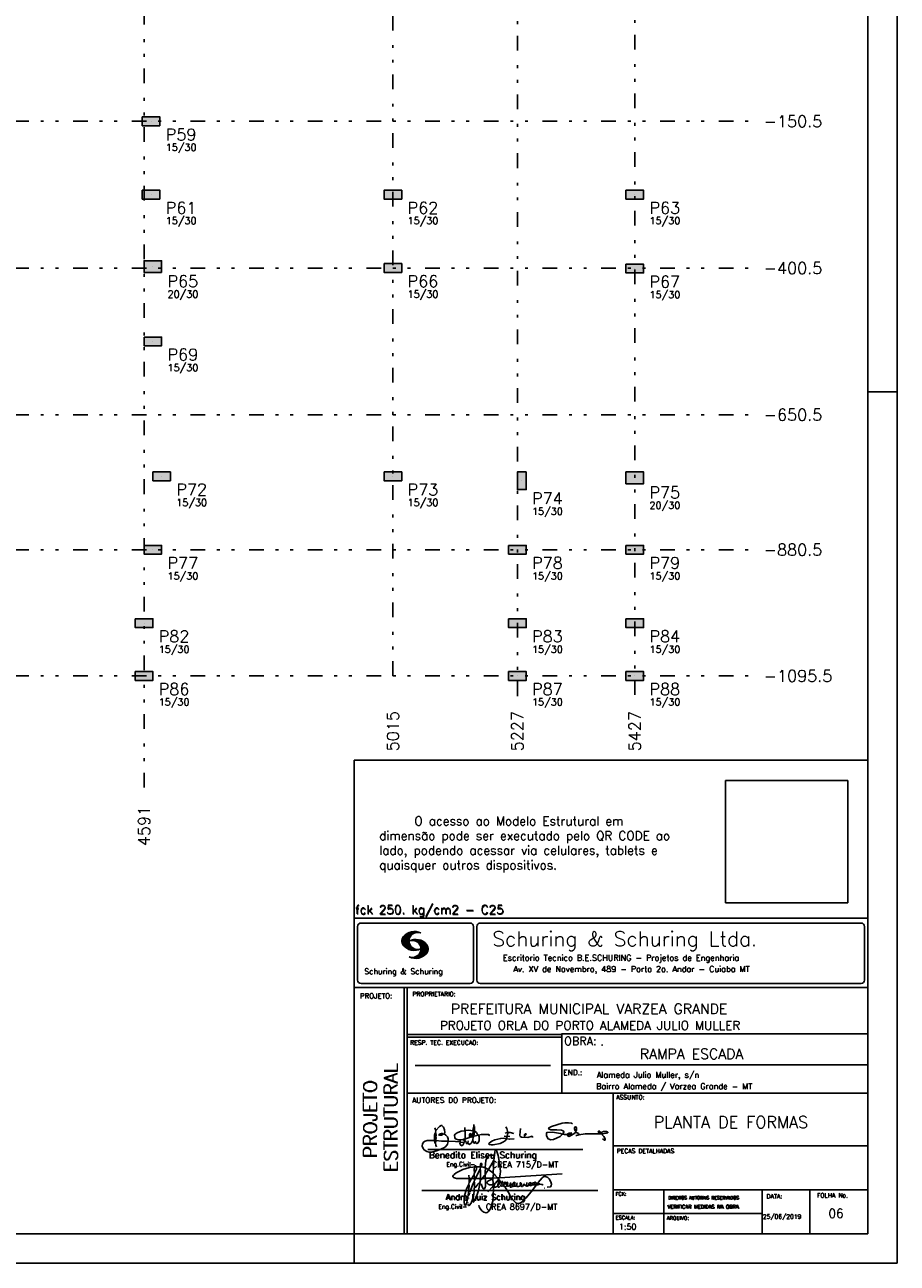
# Model space of a CAD drawing. Extents: x 0 to 119, y 0 to 84.
# Tile 5 of 8: x 89 to 119, y 0 to 42. Entities that reach past the tile are written whole.
import ezdxf

# ---------------------------------------------------------------- set-up
doc = ezdxf.new("R2010")
doc.units = 0
doc.header["$MEASUREMENT"] = 0
doc.linetypes.add('ESTILO_TQS_0004', pattern=[2, 0.5, -0.4, 0.1, -0.4, 0.1, -0.5])
doc.layers.get('0').update_dxf_attribs({"linetype": 'CONTINUOUS'})
for name, color, linetype in [('1', 1, 'CONTINUOUS'), ('2', 2, 'CONTINUOUS'), ('3', 3, 'CONTINUOUS'), ('6', 6, 'CONTINUOUS'), ('8', 8, 'CONTINUOUS'), ('9', 9, 'CONTINUOUS')]:
    doc.layers.add(name, color=color, linetype=linetype)
doc.styles.get("Standard").update_dxf_attribs({"font": 'ROMANS.SHX'})
picture_1 = doc.add_image_def('image1.png', size_in_pixel=(300, 300))

# ---------------------------------------------------------------- blocks, each defined once
blk = doc.blocks.new('assinaturabenedito')
at = {"color": 162}
for points in [[(80.21, 160.29), (79.88, 160.45), (79.72, 161.68), (80.29, 161.77), (80.46, 162.01), (80.54, 163.49), (80.37, 163.74), (80.54, 164.8), (80.46, 166.12), (80.29, 166.36), (80.37, 167.51), (82.43, 169.81), (83.41, 170.39), (83.9, 170.39), (84.81, 169.48), (85.38, 167.84), (85.46, 166.36), (85.13, 165.71), (86.12, 164.97), (86.94, 163.98), (87.35, 162.83), (87.43, 161.68), (87.19, 161.52), (83.66, 161.52), (80.46, 161.77)], [(80.46, 167.68), (80.21, 167.84), (79.88, 169.07)], [(96.95, 167.51), (96.79, 169.24)], [(101.55, 163.82), (102.04, 164.31), (102.28, 166.78), (102.28, 167.1), (101.55, 167.19), (101.46, 167.51), (101.96, 170.06), (102.28, 169.81), (102.28, 167.27)], [(101.96, 170.06), (102.04, 170.96)], [(120.99, 164.31), (121.24, 166.12), (121.16, 167.19), (120.66, 168.66), (120.09, 169.57)], [(155.13, 165.22), (153.4, 165.22), (152.58, 165.54), (153.16, 166.78), (152.67, 167.35), (151.85, 167.68), (149.14, 168.01), (145.61, 168.01), (144.71, 168.34), (144.46, 168.91), (146.1, 169.9), (152.17, 171.62), (153.65, 171.87), (155.7, 171.87), (157.43, 171.62), (158.08, 171.29)], [(159.89, 166.69), (159.89, 167.1), (160.22, 167.51), (160.22, 168.91), (160.05, 169.48), (159.56, 169.65), (159.23, 168.99), (159.23, 168.42), (159.56, 167.27), (159.8, 167.19)], [(79.55, 161.85), (79.72, 164.8), (79.88, 165.87), (80.21, 166.28)], [(84.48, 165.54), (84.15, 165.87), (83.57, 165.87), (82.84, 165.71), (82.1, 165.05), (82.59, 164.8), (83.57, 164.97), (84.48, 165.54)], [(84.48, 165.54), (85.05, 165.63)], [(94.32, 162.18), (93.09, 162.18), (91.53, 162.83), (91.12, 163.41), (90.96, 164.8), (91.29, 165.38), (92.52, 166.2), (94.82, 167.1), (97.03, 167.43), (97.11, 162.92)], [(94.08, 161.03), (94.32, 162.18), (95.88, 162.34), (96.21, 162.59), (96.95, 162.67)], [(96.87, 161.77), (96.54, 161.77), (95.88, 162.26)], [(98.59, 160.54), (98.1, 159.96), (97.61, 160.37), (97.36, 161.44), (96.87, 161.6), (97.03, 162.75), (99.08, 163.33), (99.9, 163.9), (100.48, 163.74), (101.3, 164.07), (101.55, 163.9), (101.38, 162.01)], [(101.46, 167.43), (99.17, 167.76), (97.11, 167.51)], [(98.59, 160.54), (99.17, 159.71), (99.58, 159.63), (100.56, 160.62), (101.38, 161.93), (102.12, 160.29), (102.69, 160.78), (103.6, 160.12), (104.42, 160.54), (104.99, 161.85), (104.99, 163.9), (104.66, 164.97), (106.3, 165.3), (110.57, 165.22), (110.74, 164.97), (110.49, 164.56)], [(99.9, 163.9), (100.48, 164.8), (100.4, 165.63), (99.9, 165.79), (99.49, 165.22), (99.58, 164.23), (99.82, 164.15)], [(101.3, 164.07), (101.55, 167.1)], [(102.04, 164.31), (104.58, 164.97)], [(104.34, 164.97), (103.51, 166.36), (102.69, 166.94), (102.37, 166.94)], [(110.74, 160.29), (110.57, 159.96), (110.74, 159.63), (111.88, 159.39), (112.87, 159.39), (116.89, 160.21), (118.53, 160.86), (119.68, 161.6), (120.5, 162.83)], [(110.74, 160.29), (112.29, 161.44), (113.94, 162.18), (117.22, 163.08), (118.86, 163.16), (122.22, 162.59), (124.85, 162.83)], [(120.83, 164.15), (119.19, 164.39)], [(121.16, 166.36), (119.76, 166.04)], [(120.83, 164.15), (120.58, 163)], [(120.83, 164.15), (121.07, 164.31), (122.47, 164.23)], [(121.24, 166.2), (121.48, 166.36), (122.55, 166.36), (124.6, 165.87)], [(135.35, 163.57), (135.27, 164.23), (135.11, 164.31), (132.64, 163.57), (129.12, 163.74), (128.62, 163.9), (128.3, 164.15), (128.05, 164.89), (128.46, 168.66)], [(130.84, 164.8), (130.76, 165.22), (131.25, 165.79), (131.58, 165.71), (131.66, 165.3), (131.41, 164.97), (130.84, 164.8)], [(130.84, 164.8), (130.76, 164.48), (130.92, 164.23)], [(152.26, 165.38), (152.17, 165.54), (151.11, 165.79), (146.68, 166.53), (143.56, 166.36), (143.23, 166.2), (143.15, 165.79), (143.31, 164.56), (144.13, 162.83), (145.61, 162.26), (147.25, 162.51), (149.38, 163.33), (151.02, 164.23), (152.26, 165.38)], [(152.26, 165.38), (152.5, 165.54)], [(155.21, 165.05), (155.13, 165.3), (155.37, 165.71), (156.03, 166.04), (157.26, 166.2), (157.43, 165.87), (157.18, 165.54), (156.6, 165.3), (155.21, 165.05)], [(155.21, 165.05), (155.29, 164.48), (156.19, 164.23), (158.82, 165.63), (159.89, 166.69), (161.36, 165.79), (161.61, 165.3), (161.61, 165.13), (161.12, 164.89), (160.3, 164.64), (159.97, 164.72)], [(161.61, 165.13), (165.22, 165.63), (174, 165.63), (174.41, 165.71), (174.49, 166.28)], [(176.63, 162.1), (176.63, 162.75), (175.81, 164.15), (174.99, 164.97), (174.82, 165.63), (177.36, 166.04), (178.02, 166.28), (178.02, 166.53), (177.78, 166.86), (177.36, 166.94), (175.56, 166.94), (174.66, 166.61), (174.49, 166.36), (173.02, 166.2), (172.61, 166.69), (172.93, 167.19), (173.34, 167.19), (173.75, 166.86), (173.84, 166.45)], [(173.59, 165.63), (173.59, 166.12)], [(174.82, 165.63), (174.58, 165.71)], [(176.63, 162.1), (176.13, 162.1), (175.07, 162.75)], [(176.63, 162.1), (176.63, 162.1)], [(181.55, 165.95), (181.47, 166.12)], [(87.43, 161.36), (87.1, 159.8), (86.04, 158.4), (84.97, 157.66), (81.44, 156.27), (78.16, 155.28), (76.68, 155.28), (75.37, 155.53), (73.73, 156.51), (73.15, 157.25), (72.66, 158.56), (72.74, 159.96), (73.65, 161.11), (74.38, 161.52), (75.53, 161.77), (79.64, 161.77)], [(80.21, 160.29), (80.46, 161.6)], [(80.21, 160.29), (80.37, 159.22), (80.87, 158.32)], [(94.08, 161.03), (91.53, 161.36), (87.43, 161.52)], [(94.08, 161.03), (94.08, 160.86)], [(96.29, 160.7), (94.24, 160.86), (94.08, 160.21), (94.57, 159.14), (95.39, 158.89), (95.8, 159.22), (96.29, 160.29), (96.29, 160.7)], [(96.29, 160.7), (96.87, 161.52)], [(98.59, 160.54), (98.76, 161.6)], [(102.78, 160.78), (102.86, 161.52)]]:
    blk.add_lwpolyline(points, dxfattribs=at)
blk = doc.blocks.new('assinaturanadre')
at = {"color": 162}
for points in [[(-221.7, -2.3), (-221, 0.6), (-220.9, 2.9), (-221.5, 9.6), (-222.8, 15.9), (-224, 19.9), (-224.6, 20.6), (-224.9, 20.7), (-225.2, 20.2), (-225.2, 19.5)], [(-225.9, 15.1), (-226, 13.5), (-226.3, 12), (-226.6, 11.7), (-227.6, 9.5), (-230.5, 4.4), (-229.3, 3.4), (-229.1, 3.4), (-227.4, 1.9), (-226.7, 1.6), (-226.6, 0.8), (-226.9, -2.5), (-226.8, -7.8), (-226.5, -8.7), (-226.9, -9.4), (-226.6, -10.7), (-226.7, -17.3), (-227.1, -21.3), (-227.8, -23.8), (-228.8, -27.2), (-229.6, -28.6), (-230.7, -29.9), (-231.5, -30.5), (-232.5, -30.7), (-234.4, -30.3), (-235.9, -29.2), (-237.4, -27.3), (-238.1, -25.8)], [(-225.3, 18.9), (-225.7, 15.3), (-225.9, 15.1), (-226.3, 15.3), (-226.4, 15.6), (-227.2, 16), (-229.1, 16), (-230.7, 15.2), (-231.9, 13.7), (-232.6, 11.7), (-233, 8.7), (-233.2, 5.9), (-233, 5.4), (-233.3, 2.6), (-233.3, 1.1), (-233.1, 0.6), (-233.3, -0.1), (-233.2, -0.7), (-233.2, -2.6), (-233.7, -2.8), (-235.2, -2.8), (-235.1, -2.2), (-233.4, -0.2)], [(-226.3, 12), (-226.1, 11.9), (-226.1, 10.8), (-226.7, 1.7)], [(-225.3, 18.9), (-225.5, 18.9), (-225.5, 18.5)], [(-225.3, 18.9), (-225.2, 19)], [(-240.5, 6.6), (-246, 6.1), (-251.4, 4.4), (-254.6, 2.9), (-256.8, 1.6), (-258.4, 0.4), (-259, -0.3), (-259.4, -1.1), (-259.4, -1.5), (-258.9, -2.1), (-256.4, -2.8), (-246.5, -3), (-246.2, -2.8), (-246.4, -0.3)], [(-242.2, 0.2), (-243.2, -1.2), (-244, -3), (-246.2, -3)], [(-237.2, 6.7), (-236.9, 6.2), (-237.2, 4.7), (-237.6, 4.3), (-241.1, -3), (-242, -3), (-242.1, 0.8), (-242, 1.5), (-241.5, 1.9), (-240.4, 4.6), (-240.2, 6.6), (-237.4, 6.6), (-237.2, 6.7)], [(-241.9, 6.5), (-242.1, 4.5), (-242, 1.5)], [(-240.5, 6.6), (-240.5, 7), (-241.1, 7.4), (-241.6, 7.2), (-241.8, 6.6)], [(-237.3, 4.5), (-237, 4.1), (-237.1, -2.7), (-237.4, -2.9), (-240.9, -2.9)], [(-240.5, 6.6), (-240.3, 6.6)], [(-237.2, 6.7), (-237, 8.8), (-236.8, 9.3), (-236.5, 9.4), (-236.1, 9.3), (-236, 8.5), (-236.3, 7.1), (-236.6, 6.4), (-236.9, 6.3)], [(-236.5, 6.5), (-235, 6.3), (-233.3, 5.8)], [(-233, 5.4), (-232.7, 5.5), (-230.6, 4.3), (-232.4, 1.6), (-233, 0.9)], [(-230.5, 4.4), (-230.5, 4.4)], [(-226.6, 0.8), (-226.4, 0.8), (-225.2, -0.2), (-225, -0.7), (-223.7, -1.9), (-223.7, -2.4), (-226.8, -2.6)], [(-221.7, -2.3), (-170.7, 0.8)], [(-246.1, -3), (-246.2, -5.8), (-246.1, -6), (-246.4, -7.4), (-246.3, -8.5), (-246.9, -14.5), (-247.6, -20), (-248.4, -23.3), (-249.2, -24.7), (-249.5, -24.9), (-250.1, -24.3), (-250.4, -21.9), (-250.4, -19.9), (-250, -16.8), (-248.4, -11.5), (-246.9, -8), (-246.5, -7.6)], [(-241.9, -4.1), (-242.1, -5.8), (-242, -6), (-242, -7.7), (-242.2, -13.1), (-242.8, -17.4), (-243.4, -20), (-244.7, -22.8), (-246.1, -24.7), (-246.5, -24.9), (-246.8, -24.7), (-247.2, -23.7)], [(-244.3, -3), (-245.3, -5), (-246, -5.8)], [(-242.1, -5.7), (-242.4, -6), (-243.5, -8.3), (-245.6, -14)], [(-242, -2.9), (-243.9, -3)], [(-237.1, -3), (-237.3, -3.9), (-237.3, -4.5), (-237.1, -4.7), (-237.6, -5.8), (-237.4, -6.2), (-238, -9.8), (-238.6, -12.6), (-239.7, -15.9), (-241.8, -20.8), (-242.6, -21.8), (-243.3, -22.1)], [(-241.1, -3), (-241.5, -4), (-241.9, -4.1), (-242, -3.1)], [(-237.6, -5.8), (-239, -7.2), (-241.4, -10.6)], [(-235.3, -2.6), (-235.8, -3), (-237.1, -2.9)], [(-235.9, -3), (-236.1, -3.6), (-237, -4.6)], [(-233.1, -2.8), (-233, -9.3), (-233.2, -9.9), (-233.9, -11.2), (-234.3, -11.3), (-234.9, -11), (-235.4, -10.3), (-236.1, -8.1), (-236.2, -7.2)], [(-226.9, -2.6), (-233.2, -2.7)], [(-226.8, -7.6), (-227.8, -7.9), (-229.6, -7.9), (-230.7, -7.5), (-231.7, -6.7), (-231.8, -6), (-231, -5.1), (-228.3, -3.8), (-227.7, -3.8)], [(-226.9, -9.3), (-231.2, -13.8)], [(-222.4, -3.3), (-222.4, -3.7), (-225, -6.8), (-226.6, -7.4)], [(-226, -8.5), (-226.4, -8.6)], [(-225.1, -6.9), (-226, -8.5), (-225.9, -8.8), (-226, -9.7), (-225.5, -10), (-225, -10), (-223.2, -9)], [(-221.7, -2.3), (-223.6, -2.4)], [(-221.4, -4.9), (-222.2, -5.3), (-222.3, -6.1), (-222.8, -6.7), (-223.1, -8), (-223.1, -8.9), (-222.7, -9.8), (-222.3, -9.9), (-222, -9.8), (-220.5, -8.5)], [(-221.2, -5.1), (-221.3, -6.1), (-221.6, -6.7), (-222.4, -8.1), (-222.9, -8.4)], [(-221.9, -2.4), (-222.4, -3.3), (-222.8, -2.9), (-222.8, -2.6)], [(-222.4, -3.7), (-221.4, -4.4), (-221.4, -4.9), (-220.8, -5.2), (-220.3, -5.9), (-220, -6), (-219.5, -5.3), (-219.1, -5.3), (-219, -5.5), (-219.4, -6.5), (-220, -7), (-220.2, -7.6), (-220.5, -8.5), (-220, -9), (-219.6, -9.1), (-218.4, -8.5), (-217.9, -9.4), (-217.3, -9.7), (-216, -9.1), (-215.7, -8.7), (-215, -9), (-214.3, -9), (-213, -7.8), (-212.9, -7.1), (-212.7, -6.6), (-212.4, -6.6), (-212.2, -6.9), (-212.3, -7.8), (-212.6, -8.1), (-213, -8)], [(-220, -6), (-219.8, -6.7)], [(-219.8, -6.8), (-219.9, -7.1)], [(-219.8, -6.9), (-218.6, -7.9), (-218.3, -7.7), (-217.6, -6.2), (-217.3, -5.8), (-216.9, -6), (-216.8, -6.8), (-217.6, -7.8), (-218.4, -8.2), (-218.5, -8)], [(-218.4, -8.2), (-218.4, -8.5)], [(-190.5, -6.8), (-189.5, -7.3), (-189.8, -7.8), (-190.4, -8.1), (-191.6, -8), (-195.8, -13.7), (-200.2, -18.9), (-203.3, -21.9), (-205, -23), (-206.1, -23.3), (-207.5, -23.2), (-208.5, -22.7), (-210.9, -20.2), (-212.6, -17.7), (-213.8, -15.2), (-216.8, -10.6), (-217.2, -9.8)], [(-215.5, -8.3), (-215.9, -7.7), (-215.9, -6.8), (-215.5, -6), (-215.2, -6), (-215, -6.3), (-214.9, -7.2), (-215.5, -8.3)], [(-215.5, -8.3), (-215.5, -8.6)], [(-212.7, -8.1), (-213, -9.4), (-212.9, -9.8), (-212.3, -10), (-211.2, -9.5), (-210.9, -9.3), (-211.3, -8.6), (-211.3, -8.1), (-210.9, -7.2), (-210, -6.1), (-209.3, -6), (-209.1, -7.2), (-209.5, -8.1), (-210.4, -9.1), (-210.2, -9.4), (-208.7, -9.2), (-207.9, -8.6), (-207.4, -6.8), (-207.5, -6.4)], [(-212.7, -6.6), (-212.9, -6.3)], [(-210.4, -9.1), (-210.9, -9.2)], [(-204.5, -8.1), (-204.5, -8.5), (-205.3, -9.1), (-206.3, -9.5), (-207.5, -9.3), (-207.9, -8.8)], [(-204.5, -8.1), (-204, -7.8), (-204, -7), (-204.4, -6.4), (-204.8, -6.4), (-204.9, -7.7), (-204.5, -8.1)], [(-202.2, -7.2), (-202.1, -8.1), (-203, -9.3), (-203.5, -9.3), (-204.5, -8.6)], [(-201.4, -7.1), (-201.5, -7.5), (-201.3, -8.2), (-200.6, -8.7), (-200, -8.7)], [(-201.1, -6.5), (-201.1, -6.5)], [(-196.3, -7.5), (-197.2, -8.3), (-198.1, -8.7), (-199.2, -9), (-199.8, -9), (-199.9, -8.6), (-199.5, -7.1), (-199.5, -6.2)], [(-196.3, -7.5), (-196.1, -6.8), (-196.2, -6.4), (-197, -6.2), (-197.6, -6.8), (-197.7, -7.3), (-197.7, -7.8), (-197.5, -8.2)], [(-194.8, -7.9), (-195.8, -8.7), (-196.5, -8.8), (-197.2, -8.4)], [(-194.8, -7.2), (-194.3, -6.7), (-194.3, -6.4), (-194.8, -6.7), (-194.8, -7.2)], [(-194.8, -7.2), (-194.8, -8), (-194.6, -8.1), (-193.1, -8.1), (-192.1, -7.8), (-191.7, -8)], [(-192.1, -7.7), (-191.7, -7.1), (-192, -6.5), (-192.6, -6), (-193.1, -6), (-193.3, -7.1), (-192.6, -7.8)], [(-190.5, -6.8), (-191.3, -7.9)], [(-190.5, -6.8), (-190.2, -6.2), (-187.1, -2.4), (-185.6, -1.4), (-184.4, -1.2), (-182.5, -2.2), (-181.3, -3.2), (-179.9, -5.6), (-179.4, -7.6), (-179.6, -8.8), (-180.2, -9.6), (-183, -10)], [(-189.4, -7.2), (-189.1, -7), (-188.8, -7.3)], [(-189.4, -7.2), (-189.2, -7.6), (-188.7, -7.4), (-187.4, -7.8), (-186.7, -7.8), (-186.5, -8.1), (-186.1, -8.2)], [(-246.8, -18.6), (-246.9, -19.1)], [(-246.4, -16.4), (-246.4, -16.8)], [(-246.1, -15.4), (-246.2, -16.1)], [(-245.8, -14.5), (-245.9, -15)], [(-185.4, -10.8), (-185.2, -10.8)], [(-247.3, -22.3), (-247.3, -22.9)], [(-238.4, -24.6), (-238.4, -24.8)], [(-238.3, -25.2), (-238.2, -25.5)]]:
    blk.add_lwpolyline(points, dxfattribs=at)

msp = doc.modelspace()

# ---------------------------------------------------------------- linework, layer by layer
at = {"layer": '2', "linetype": 'Continuous'}
for p, q in [((100.400002, 1), (100.400002, 17.142713)), ((117.900002, 17.142713), (100.400002, 17.142713)), ((100.400002, 11.755142), (117.900002, 11.755135)), ((100.400002, 1), (100.400002, 11.755142)), ((100.515984, 11.477417), (100.515984, 9.648308)), ((100.632485, 11.593918), (104.348992, 11.593918)), ((104.465493, 11.477417), (104.465493, 9.648308)), ((104.578744, 11.477417), (104.578744, 9.648308)), ((104.695244, 11.593918), (117.667504, 11.593918)), ((117.784005, 11.477417), (117.784005, 9.648308)), ((102.021767, 10.985771), (102.328316, 11.29232)), ((102.022118, 10.971992), (102.345925, 11.295792)), ((102.022164, 11.000305), (102.308007, 11.286148)), ((102.022484, 10.958214), (102.364266, 11.300003)), ((102.024361, 11.016647), (102.288399, 11.280685)), ((102.024468, 10.94606), (102.381127, 11.302727)), ((102.026574, 11.03299), (102.265404, 11.271812)), ((102.026696, 10.934158), (102.396309, 11.303772)), ((102.028939, 10.922256), (102.412331, 11.305649)), ((102.032174, 10.911354), (102.426827, 11.306015)), ((102.032433, 11.052986), (102.239464, 11.26001)), ((102.035912, 10.900948), (102.44201, 11.307053)), ((102.039254, 11.073952), (102.210518, 11.245209)), ((102.039651, 10.890556), (102.456277, 11.307182)), ((102.043557, 10.880333), (102.469246, 11.306015)), ((102.048607, 10.871239), (102.32058, 11.143219)), ((102.052743, 11.10157), (102.174309, 11.223145)), ((102.053643, 10.862129), (102.302117, 11.110611)), ((102.058678, 10.853035), (102.291588, 11.085945)), ((102.064263, 10.84449), (102.283593, 11.06382)), ((102.070778, 10.836868), (102.279656, 11.045746)), ((102.077294, 10.829247), (102.275872, 11.027817)), ((102.083809, 10.821625), (102.274163, 11.011971)), ((102.090554, 10.814232), (102.27311, 10.99678)), ((102.096932, 10.807419), (102.270302, 10.980797)), ((102.33149, 10.998619), (102.346154, 11.013283)), ((102.348687, 11.001663), (102.365319, 11.018303)), ((102.363152, 11.001991), (102.384881, 11.023735)), ((102.377602, 11.002319), (102.401894, 11.026611)), ((102.392068, 11.002647), (102.419472, 11.030045)), ((102.40458, 11.001007), (102.435235, 11.03167)), ((102.408669, 11.2313), (102.483056, 11.305702)), ((102.417229, 10.999535), (102.451501, 11.033806)), ((102.429986, 10.998154), (102.466195, 11.034363)), ((102.438058, 11.246552), (102.495736, 11.30423)), ((102.441216, 10.995239), (102.480889, 11.03492)), ((102.452431, 10.992317), (102.495598, 11.035484)), ((102.462868, 11.257233), (102.508401, 11.302757)), ((102.464333, 10.990074), (102.50898, 11.034729)), ((102.474877, 10.986488), (102.523156, 11.034767)), ((102.481972, 11.262199), (102.521233, 11.30146)), ((102.484322, 10.981789), (102.536187, 11.033653)), ((102.494317, 10.977654), (102.548455, 11.031792)), ((102.502465, 11.268562), (102.533059, 11.299149)), ((102.504601, 10.973801), (102.561593, 11.0308)), ((102.514306, 10.969368), (102.573754, 11.028824)), ((102.518487, 11.270424), (102.5449, 11.296837)), ((102.522408, 10.963333), (102.585229, 11.026146)), ((102.532494, 10.959282), (102.597603, 11.024391)), ((102.534478, 11.272285), (102.557, 11.294807)), ((102.540383, 10.953033), (102.608834, 11.021484)), ((102.549111, 10.947632), (102.619698, 11.018219)), ((102.550469, 11.274147), (102.568551, 11.292221)), ((102.556161, 10.940536), (102.630761, 11.015137)), ((102.565194, 10.93544), (102.641869, 11.012115)), ((102.572106, 10.928207), (102.65223, 11.008339)), ((102.579827, 10.921783), (102.662606, 11.004555)), ((102.585915, 10.913734), (102.673302, 11.001122)), ((102.594002, 10.907692), (102.683312, 10.997002)), ((102.599907, 10.899467), (102.692727, 10.992279)), ((102.606621, 10.892029), (102.702447, 10.987854)), ((102.611748, 10.883018), (102.712227, 10.983505)), ((102.617653, 10.874802), (102.721871, 10.979012)), ((102.623757, 10.866768), (102.730431, 10.973442)), ((102.104729, 10.800133), (102.273202, 10.968597)), ((102.111825, 10.793083), (102.274117, 10.955383)), ((102.119164, 10.786293), (102.275155, 10.942276)), ((102.126824, 10.779808), (102.277611, 10.930595)), ((102.134484, 10.773323), (102.280083, 10.918922)), ((102.142129, 10.766846), (102.28254, 10.907249)), ((102.150094, 10.760674), (102.285897, 10.896469)), ((102.158333, 10.754768), (102.289651, 10.886078)), ((102.166573, 10.748863), (102.293404, 10.875694)), ((102.174798, 10.742966), (102.297204, 10.865356)), ((102.183388, 10.737427), (102.302071, 10.856102)), ((102.192223, 10.732109), (102.306954, 10.84684)), ((102.201058, 10.726807), (102.311837, 10.837578)), ((102.209878, 10.721497), (102.316918, 10.828537)), ((102.219185, 10.71666), (102.322838, 10.820305)), ((102.228631, 10.711967), (102.328744, 10.812088)), ((102.238076, 10.707275), (102.334664, 10.803864)), ((102.247536, 10.702599), (102.340798, 10.79586)), ((102.257638, 10.698563), (102.347695, 10.78862)), ((102.267739, 10.694519), (102.354607, 10.781387)), ((102.277825, 10.690483), (102.361504, 10.774155)), ((102.288201, 10.686714), (102.368584, 10.767105)), ((102.299004, 10.683372), (102.376473, 10.760849)), ((102.309792, 10.680031), (102.384362, 10.754601)), ((102.320595, 10.676697), (102.392251, 10.74836)), ((102.33207, 10.674026), (102.400323, 10.742287)), ((102.343621, 10.671448), (102.409234, 10.737053)), ((102.355172, 10.668869), (102.41813, 10.731819)), ((102.367196, 10.666748), (102.427041, 10.726585)), ((102.379601, 10.665009), (102.436257, 10.721664)), ((102.391991, 10.663277), (102.446251, 10.717522)), ((102.404778, 10.661919), (102.456246, 10.713379)), ((102.41813, 10.66114), (102.466225, 10.709244)), ((102.431496, 10.660355), (102.476906, 10.705772)), ((102.445305, 10.660042), (102.488122, 10.70285)), ((102.459756, 10.660355), (102.499337, 10.699936)), ((102.471291, 10.38913), (102.89573, 10.813568)), ((102.474206, 10.660667), (102.510674, 10.697136)), ((102.485131, 10.388832), (102.900948, 10.804665)), ((102.490594, 10.661674), (102.523842, 10.694931)), ((102.498955, 10.388527), (102.904992, 10.794571)), ((102.508156, 10.663521), (102.537621, 10.692986)), ((102.513772, 10.389206), (102.907525, 10.782967)), ((102.525292, 10.665939), (102.550774, 10.691422)), ((102.528802, 10.390091), (102.910821, 10.77211)), ((102.541863, 10.668861), (102.565743, 10.692741)), ((102.544091, 10.391251), (102.914101, 10.761261)), ((102.560265, 10.672806), (102.580132, 10.69268)), ((102.56054, 10.393555), (102.915566, 10.748596)), ((102.576974, 10.395859), (102.917245, 10.736137)), ((102.580102, 10.677895), (102.59446, 10.692261)), ((102.59446, 10.692261), (102.596535, 10.694336)), ((102.594857, 10.399597), (102.918938, 10.723679)), ((102.598122, 10.683296), (102.610558, 10.69574)), ((102.613045, 10.403664), (102.918511, 10.709122)), ((102.617165, 10.689835), (102.625374, 10.698044)), ((102.622353, 10.554344), (102.891091, 10.823074)), ((102.629494, 10.858353), (102.739998, 10.968857)), ((102.632821, 10.409302), (102.91813, 10.694611)), ((102.63308, 10.695976), (102.639565, 10.702461)), ((102.633523, 10.848244), (102.74865, 10.963379)), ((102.63839, 10.838989), (102.757043, 10.957634)), ((102.640725, 10.586838), (102.886773, 10.832893)), ((102.643319, 10.829773), (102.765557, 10.952019)), ((102.648354, 10.817596), (102.775673, 10.944923)), ((102.648705, 10.608963), (102.881814, 10.842072)), ((102.652337, 10.806755), (102.785027, 10.939453)), ((102.653298, 10.415634), (102.917763, 10.680092)), ((102.656197, 10.794724), (102.793786, 10.932312)), ((102.65693, 10.63131), (102.875085, 10.849472)), ((102.659859, 10.781189), (102.803063, 10.924393)), ((102.660699, 10.649239), (102.870354, 10.858894)), ((102.662652, 10.768639), (102.811745, 10.91774)), ((102.665169, 10.667847), (102.863503, 10.866165)), ((102.66523, 10.753647), (102.820916, 10.90934)), ((102.666237, 10.683037), (102.857552, 10.874352)), ((102.666314, 10.73967), (102.829201, 10.90255)), ((102.66729, 10.698235), (102.84977, 10.880722)), ((102.667901, 10.725861), (102.836678, 10.894646)), ((102.668114, 10.711845), (102.843789, 10.887527)), ((102.6764, 10.424599), (102.913491, 10.66169)), ((102.701272, 10.435333), (102.910225, 10.644287)), ((102.729577, 10.449501), (102.90162, 10.621544)), ((102.766121, 10.471909), (102.889016, 10.594803)), ((102.350319, 10.409546), (102.362588, 10.421799)), ((102.361458, 10.40654), (102.376412, 10.421486)), ((102.372597, 10.403542), (102.390221, 10.421173)), ((102.383751, 10.400551), (102.406151, 10.422958)), ((102.395669, 10.398346), (102.422158, 10.424828)), ((102.407601, 10.396141), (102.439583, 10.428116)), ((102.419549, 10.393929), (102.458703, 10.43309)), ((102.432137, 10.392387), (102.479928, 10.440178)), ((102.444954, 10.391075), (102.504067, 10.450188)), ((102.457772, 10.389755), (102.537148, 10.469131)), ((102.845025, 10.536674), (102.85772, 10.54937)), ((100.400002, 9.399994), (117.900002, 9.399994)), ((100.632485, 9.531807), (104.348992, 9.531807)), ((102.100381, 5.799995), (102.100381, 9.399994)), ((102.200387, 5.799995), (102.200387, 9.399994)), ((104.695244, 9.531807), (117.667504, 9.531807)), ((117.900002, 9.399994), (117.900002, 1)), ((107.468575, 7.799995), (102.200387, 7.799995)), ((107.468575, 7.699995), (102.200387, 7.699995)), ((117.900002, 7.814748), (107.456068, 7.814748)), ((107.468575, 6.816429), (107.468575, 7.814748)), ((107.468575, 6.816429), (107.468575, 5.799995)), ((107.468575, 6.7647), (117.900002, 6.764707)), ((102.470307, 6.739054), (107.088883, 6.739054)), ((102.100381, 1), (102.100381, 5.799995)), ((102.200387, 1), (102.200387, 5.799995)), ((102.200387, 5.799995), (117.900002, 5.799995)), ((109.220955, 4.799995), (109.220955, 5.799995)), ((109.220955, 1), (109.220955, 4.799995)), ((102.911416, 3.880456), (108.18985, 3.880456)), ((109.220954, 4.005768), (117.900001, 4.005775)), ((102.697602, 2.480272), (108.694489, 2.480272)), ((109.220955, 2.505768), (117.900002, 2.505775)), ((110.946786, 1), (110.946786, 2.505775)), ((114.296471, 1), (114.296471, 2.505775)), ((115.92097, 1), (115.92097, 2.505774)), ((109.220955, 1.691734), (114.296471, 1.691742)), ((117.900002, 1), (100.400002, 1))]:
    msp.add_line(p, q, dxfattribs=at)
for centre, radius, start, end in [((100.632485, 11.477417), 0.116502, 90, 180), ((104.348992, 11.477417), 0.116502, 0, 90), ((104.695244, 11.477417), 0.116502, 90, 180), ((117.667504, 11.477417), 0.116502, 0, 90), ((102.265145, 10.982269), 0.243989, 140.229431, 231.895096), ((102.448083, 10.815277), 0.491555, 63.393265, 138.909058), ((102.563225, 10.98333), 0.291044, 68.851509, 291.148499), ((102.492333, 10.543831), 0.491555, 41.090942, 116.606735), ((102.37719, 10.711891), 0.291044, 248.851501, 111.148491), ((102.448083, 11.15139), 0.491555, 218.229782, 296.60672), ((102.492333, 10.879951), 0.491555, 243.393265, 321.770233), ((102.675271, 10.710823), 0.243989, 308.104889, 39.770576), ((100.632485, 9.648308), 0.116502, 180, 270), ((104.348992, 9.648308), 0.116502, 270, 0), ((104.695244, 9.648308), 0.116502, 180, 270), ((117.667504, 9.648308), 0.116502, 270, 0)]:
    msp.add_arc(centre, radius, start, end, dxfattribs=at)
at = {"layer": '6', "linetype": 'Continuous'}
for points in [[(93.77846, 38.7641), (93.77846, 39.0641), (93.17846, 39.0641), (93.17846, 38.7641), (93.77846, 38.7641)], [(93.77846, 36.2641), (93.77846, 36.5641), (93.17846, 36.5641), (93.17846, 36.2641), (93.77846, 36.2641)], [(102.01846, 36.2641), (102.01846, 36.5641), (101.41846, 36.5641), (101.41846, 36.2641), (102.01846, 36.2641)], [(109.65846, 36.5641), (109.65846, 36.2641), (110.25846, 36.2641), (110.25846, 36.5641), (109.65846, 36.5641)], [(93.83846, 33.7641), (93.83846, 34.1641), (93.23846, 34.1641), (93.23846, 33.7641), (93.83846, 33.7641)], [(101.41846, 34.0641), (101.41846, 33.7641), (102.01846, 33.7641), (102.01846, 34.0641), (101.41846, 34.0641)], [(109.65846, 34.046464), (109.65846, 33.746464), (110.25846, 33.746464), (110.25846, 34.046464), (109.65846, 34.046464)], [(93.23846, 31.5641), (93.23846, 31.2641), (93.83846, 31.2641), (93.83846, 31.5641), (93.23846, 31.5641)], [(93.53846, 26.9641), (93.53846, 26.6641), (94.13846, 26.6641), (94.13846, 26.9641), (93.53846, 26.9641)], [(101.41846, 26.9641), (101.41846, 26.6641), (102.01846, 26.6641), (102.01846, 26.9641), (101.41846, 26.9641)], [(106.25846, 26.9641), (105.95846, 26.9641), (105.95846, 26.3641), (106.25846, 26.3641), (106.25846, 26.9641)], [(109.65846, 26.9641), (109.65846, 26.5641), (110.25846, 26.5641), (110.25846, 26.9641), (109.65846, 26.9641)], [(93.23846, 24.4641), (93.23846, 24.1641), (93.83846, 24.1641), (93.83846, 24.4641), (93.23846, 24.4641)], [(105.65846, 24.4641), (105.65846, 24.1641), (106.25846, 24.1641), (106.25846, 24.4641), (105.65846, 24.4641)], [(109.65846, 24.4641), (109.65846, 24.1641), (110.25846, 24.1641), (110.25846, 24.4641), (109.65846, 24.4641)], [(92.93846, 21.9641), (92.93846, 21.6641), (93.53846, 21.6641), (93.53846, 21.9641), (92.93846, 21.9641)], [(105.65846, 21.9641), (105.65846, 21.6641), (106.25846, 21.6641), (106.25846, 21.9641), (105.65846, 21.9641)], [(109.65846, 21.9641), (109.65846, 21.6641), (110.25846, 21.6641), (110.25846, 21.9641), (109.65846, 21.9641)], [(92.93846, 20.1641), (92.93846, 19.8641), (93.53846, 19.8641), (93.53846, 20.1641), (92.93846, 20.1641)], [(105.65846, 20.1641), (105.65846, 19.8641), (106.25846, 19.8641), (106.25846, 20.1641), (105.65846, 20.1641)], [(109.65846, 20.1641), (109.65846, 19.8641), (110.25846, 19.8641), (110.25846, 20.1641), (109.65846, 20.1641)]]:
    msp.add_lwpolyline(points, dxfattribs=at)
at = {"layer": '8', "linetype": 'Continuous'}
for p, q in [((118.900002, 0), (118.900002, 84.099998)), ((117.900002, 1), (117.900002, 83.099998)), ((93.47846, 38.9141), (93.47846, 38.9141)), ((93.47846, 36.4141), (93.47846, 36.4141)), ((101.71846, 36.4141), (101.71846, 36.4141)), ((109.95846, 36.4141), (109.95846, 36.4141)), ((93.53846, 33.9641), (93.53846, 33.9641)), ((101.71846, 33.9141), (101.71846, 33.9141)), ((109.95846, 33.896464), (109.95846, 33.896464)), ((93.53846, 31.4141), (93.53846, 31.4141)), ((117.900002, 29.700001), (118.900002, 29.700001)), ((93.83846, 26.8141), (93.83846, 26.8141)), ((101.71846, 26.8141), (101.71846, 26.8141)), ((106.10846, 26.6641), (106.10846, 26.6641)), ((109.95846, 26.7641), (109.95846, 26.7641)), ((93.53846, 24.3141), (93.53846, 24.3141)), ((105.95846, 24.3141), (105.95846, 24.3141)), ((109.95846, 24.3141), (109.95846, 24.3141)), ((93.23846, 21.8141), (93.23846, 21.8141)), ((105.95846, 21.8141), (105.95846, 21.8141)), ((109.95846, 21.8141), (109.95846, 21.8141)), ((93.23846, 20.0141), (93.23846, 20.0141)), ((105.95846, 20.0141), (105.95846, 20.0141)), ((109.95846, 20.0141), (109.95846, 20.0141)), ((2.5, 1), (117.900002, 1)), ((100.400002, 0), (100.400002, 1)), ((0, 0), (118.900002, 0))]:
    msp.add_line(p, q, dxfattribs=at)
at = {"layer": '8', "linetype": 'ESTILO_TQS_0004'}
for p, q in [((93.23846, 16.2141), (93.23846, 78.9141)), ((101.71846, 20.0141), (101.71846, 78.9141)), ((105.95846, 19.3237), (105.95846, 78.9141)), ((109.95846, 19.365653), (109.95846, 78.9141)), ((64.81846, 38.9141), (113.95846, 38.9141)), ((64.81846, 33.9141), (113.95846, 33.9141)), ((64.81846, 28.9141), (113.95846, 28.9141)), ((64.81846, 24.3141), (113.95846, 24.3141)), ((64.81846, 20.0141), (113.95846, 20.0141))]:
    msp.add_line(p, q, dxfattribs=at)
at = {"layer": '9', "linetype": 'Continuous'}
for points in [[(93.77846, 38.7641), (93.77846, 39.0641), (93.17846, 39.0641)], [(93.77846, 38.7641), (93.17846, 39.0641), (93.17846, 38.7641)], [(93.77846, 38.7641), (93.17846, 38.7641), (93.77846, 38.7641)], [(93.77846, 36.2641), (93.77846, 36.5641), (93.17846, 36.5641)], [(93.77846, 36.2641), (93.17846, 36.5641), (93.17846, 36.2641)], [(102.01846, 36.2641), (102.01846, 36.5641), (101.41846, 36.5641)], [(102.01846, 36.2641), (101.41846, 36.5641), (101.41846, 36.2641)], [(109.65846, 36.5641), (109.65846, 36.2641), (110.25846, 36.2641)], [(109.65846, 36.5641), (110.25846, 36.2641), (110.25846, 36.5641)], [(109.65846, 36.5641), (110.25846, 36.5641), (109.65846, 36.5641)], [(93.77846, 36.2641), (93.17846, 36.2641), (93.77846, 36.2641)], [(102.01846, 36.2641), (101.41846, 36.2641), (102.01846, 36.2641)], [(93.83846, 33.7641), (93.83846, 34.1641), (93.23846, 34.1641)], [(93.83846, 33.7641), (93.23846, 34.1641), (93.23846, 33.7641)], [(93.83846, 33.7641), (93.23846, 33.7641), (93.83846, 33.7641)], [(101.41846, 34.0641), (101.41846, 33.7641), (102.01846, 33.7641)], [(101.41846, 34.0641), (102.01846, 33.7641), (102.01846, 34.0641)], [(101.41846, 34.0641), (102.01846, 34.0641), (101.41846, 34.0641)], [(109.65846, 34.046464), (109.65846, 33.746464), (110.25846, 33.746464)], [(109.65846, 34.046464), (110.25846, 33.746464), (110.25846, 34.046464)], [(109.65846, 34.046464), (110.25846, 34.046464), (109.65846, 34.046464)], [(93.23846, 31.5641), (93.23846, 31.2641), (93.83846, 31.2641)], [(93.23846, 31.5641), (93.83846, 31.2641), (93.83846, 31.5641)], [(93.23846, 31.5641), (93.83846, 31.5641), (93.23846, 31.5641)], [(93.53846, 26.9641), (93.53846, 26.6641), (94.13846, 26.6641)], [(93.53846, 26.9641), (94.13846, 26.6641), (94.13846, 26.9641)], [(93.53846, 26.9641), (94.13846, 26.9641), (93.53846, 26.9641)], [(101.41846, 26.9641), (101.41846, 26.6641), (102.01846, 26.6641)], [(101.41846, 26.9641), (102.01846, 26.6641), (102.01846, 26.9641)], [(101.41846, 26.9641), (102.01846, 26.9641), (101.41846, 26.9641)], [(106.25846, 26.9641), (105.95846, 26.9641), (105.95846, 26.3641)], [(106.25846, 26.9641), (105.95846, 26.3641), (106.25846, 26.3641)], [(106.25846, 26.9641), (106.25846, 26.3641), (106.25846, 26.9641)], [(109.65846, 26.9641), (109.65846, 26.5641), (110.25846, 26.5641)], [(109.65846, 26.9641), (110.25846, 26.5641), (110.25846, 26.9641)], [(109.65846, 26.9641), (110.25846, 26.9641), (109.65846, 26.9641)], [(93.23846, 24.4641), (93.23846, 24.1641), (93.83846, 24.1641)], [(93.23846, 24.4641), (93.83846, 24.1641), (93.83846, 24.4641)], [(93.23846, 24.4641), (93.83846, 24.4641), (93.23846, 24.4641)], [(105.65846, 24.4641), (105.65846, 24.1641), (106.25846, 24.1641)], [(105.65846, 24.4641), (106.25846, 24.1641), (106.25846, 24.4641)], [(105.65846, 24.4641), (106.25846, 24.4641), (105.65846, 24.4641)], [(109.65846, 24.4641), (109.65846, 24.1641), (110.25846, 24.1641)], [(109.65846, 24.4641), (110.25846, 24.1641), (110.25846, 24.4641)], [(109.65846, 24.4641), (110.25846, 24.4641), (109.65846, 24.4641)], [(92.93846, 21.9641), (92.93846, 21.6641), (93.53846, 21.6641)], [(92.93846, 21.9641), (93.53846, 21.6641), (93.53846, 21.9641)], [(92.93846, 21.9641), (93.53846, 21.9641), (92.93846, 21.9641)], [(105.65846, 21.9641), (105.65846, 21.6641), (106.25846, 21.6641)], [(105.65846, 21.9641), (106.25846, 21.6641), (106.25846, 21.9641)], [(105.65846, 21.9641), (106.25846, 21.9641), (105.65846, 21.9641)], [(109.65846, 21.9641), (109.65846, 21.6641), (110.25846, 21.6641)], [(109.65846, 21.9641), (110.25846, 21.6641), (110.25846, 21.9641)], [(109.65846, 21.9641), (110.25846, 21.9641), (109.65846, 21.9641)], [(92.93846, 20.1641), (92.93846, 19.8641), (93.53846, 19.8641)], [(92.93846, 20.1641), (93.53846, 19.8641), (93.53846, 20.1641)], [(92.93846, 20.1641), (93.53846, 20.1641), (92.93846, 20.1641)], [(105.65846, 20.1641), (105.65846, 19.8641), (106.25846, 19.8641)], [(105.65846, 20.1641), (106.25846, 19.8641), (106.25846, 20.1641)], [(105.65846, 20.1641), (106.25846, 20.1641), (105.65846, 20.1641)], [(109.65846, 20.1641), (109.65846, 19.8641), (110.25846, 19.8641)], [(109.65846, 20.1641), (110.25846, 19.8641), (110.25846, 20.1641)], [(109.65846, 20.1641), (110.25846, 20.1641), (109.65846, 20.1641)]]:
    msp.add_solid(points, dxfattribs=at)

# ---------------------------------------------------------------- block references
at = {"xscale": 0.06, "yscale": 0.06, "zscale": 0.06}
msp.add_blockref('assinaturabenedito', (98.35609, -5.52941), dxfattribs=at)
at = {"linetype": 'Continuous', "xscale": 0.042, "yscale": 0.042, "zscale": 0.042}
msp.add_blockref('assinaturanadre', (114.657351, 3.009054), dxfattribs=at)

# ---------------------------------------------------------------- texts
at = {"linetype": 'Continuous', "insert": (101.250101, 15.22062), "char_height": 0.3, "attachment_point": 1}
msp.add_mtext_dynamic_manual_height_columns('^IO acesso ao Modelo Estrutural em dimensão pode ser executado pelo QR CODE ao lado, podendo acessar via celulares, tablets e quaisquer outros dispositivos.', width=10.84065058, gutter_width=1.5, heights=[3.742444], dxfattribs=at)
at = {"layer": '1', "linetype": 'Continuous'}
for s, height, p in [('-150.5', 0.4, (114.35846, 38.7141)), ('-400.5', 0.4, (114.35846, 33.7141)), ('-650.5', 0.4, (114.35846, 28.7141)), ('-880.5', 0.4, (114.35846, 24.1141)), ('-1095.5', 0.4, (114.35846, 19.8141)), ('PREFEITURA MUNICIPAL VARZEA GRANDE', 0.35, (103.689236, 8.494706)), ('PROJETO ORLA DO PORTO ALAMEDA JULIO MULLER', 0.3, (103.318472, 7.952581)), ('.', 0.3, (108.784329, 7.423969)), ('RAMPA ESCADA', 0.35, (110.13009, 6.957007)), ('Alameda Julio Muller, s/n', 0.2, (108.663326, 6.322955)), ('Bairro Alameda / Varzea Grande - MT', 0.2, (108.640302, 5.930193)), ('25/06/2019', 0.15, (114.32041, 1.512631))]:
    msp.add_text(s, height=height, dxfattribs=at).set_placement(p)
for s, p in [('5015', (101.91846, 17.444487)), ('5227', (106.15846, 17.444487)), ('5427', (110.15846, 17.444487)), ('4591', (93.43846, 14.2141))]:
    msp.add_text(s, height=0.4, rotation=90, dxfattribs=at).set_placement(p)
at = {"layer": '1', "linetype": 'Continuous', "insert": (116.558913, 1.84874), "char_height": 0.3, "attachment_point": 1}
msp.add_mtext_dynamic_manual_height_columns('06', width=0.86139052, gutter_width=1, heights=[0], dxfattribs=at)
at = {"layer": '2', "linetype": 'Continuous'}
for s, height, p in [('fck 250. kg/cm2 - C25', 0.3, (100.428574, 11.907463)), ('fck 250. kg/cm2 - C25', 0.3, (100.44175, 11.880586)), ('Schuring & Schuring Ltda.', 0.5, (105.106835, 10.806786)), ('Escritorio Tecnico B.E.SCHURING - Projetos de Engenharia', 0.2, (105.464669, 10.308487)), ('Av. XV de Novembro, 489 - Porto 2o. Andar - Cuiaba MT', 0.2, (105.823189, 9.925888)), ('Schuring & Schuring', 0.19, (100.744332, 9.851486)), ('PROJETO:', 0.175, (100.593148, 9.02159)), ('PROPRIETARIO:', 0.15, (102.38453, 9.097366)), ('RESP. TEC. EXECUCAO:', 0.15, (102.306, 7.444514)), ('OBRA:', 0.278755, (107.555098, 7.434759)), ('END.:', 0.185837, (107.517898, 6.410233)), ('AUTORES DO PROJETO:', 0.185837, (102.37201, 5.463953)), ('ASSUNTO:', 0.15, (109.325458, 5.581304)), ('Benedito Eliseu Schuring', 0.22, (102.938317, 3.577287)), ('Benedito Eliseu Schuring', 0.22, (102.949791, 3.577287)), ('PECAS DETALHADAS', 0.15, (109.342866, 3.751117)), ('Eng.Civil-', 0.15, (103.537205, 3.298847)), ('CREA 715/D-MT', 0.2, (105.090738, 3.262761)), ('Andre Luiz Schuring', 0.2, (103.516734, 2.158081)), ('Andre Luiz Schuring', 0.2, (103.534292, 2.149201)), ('FCK:', 0.125, (109.300759, 2.299423)), ('DIREITOS AUTORAIS RESERVADOS', 0.11, (111.09472, 2.176125)), ('DIREITOS AUTORAIS RESERVADOS', 0.11, (111.103692, 2.176125)), ('DATA:', 0.15, (114.44804, 2.2071)), ('FOLHA No.', 0.15, (116.16551, 2.23814)), ('Eng.Civil-', 0.15, (103.262769, 1.853248)), ('CREA 8697/D-MT', 0.2, (104.883336, 1.825346)), ('VERIFICAR MEDIDAS NA OBRA', 0.125, (111.07148, 1.861862)), ('VERIFICAR MEDIDAS NA OBRA', 0.125, (111.080453, 1.861862)), ('ESCALA:', 0.125, (109.30703, 1.490738)), ('1:50', 0.2, (109.417031, 1.144112)), ('ARQUIVO:', 0.125, (111.04905, 1.475601))]:
    msp.add_text(s, height=height, dxfattribs=at).set_placement(p)
for s, p in [('ESTRUTURAL', (101.873726, 3.12536)), ('ESTRUTURAL', (101.873726, 3.094507)), ('PROJETO', (101.169091, 3.606125)), ('PROJETO', (101.169091, 3.575272))]:
    msp.add_text(s, height=0.45, rotation=90, dxfattribs=at).set_placement(p)
at = {"layer": '3', "linetype": 'Continuous'}
for s, p in [('15/30', (93.97846, 37.9041)), ('15/30', (93.97846, 35.4041)), ('15/30', (102.21846, 35.4041)), ('15/30', (110.45846, 35.4041)), ('20/30', (94.03846, 32.9041)), ('15/30', (102.21846, 32.9041)), ('15/30', (110.45846, 32.886464)), ('15/30', (94.03846, 30.4041)), ('15/30', (94.33846, 25.8041)), ('15/30', (102.21846, 25.8041)), ('15/30', (106.45846, 25.5041)), ('20/30', (110.45846, 25.7041)), ('15/30', (94.03846, 23.3041)), ('15/30', (106.45846, 23.3041)), ('15/30', (110.45846, 23.3041)), ('15/30', (93.73846, 20.8041)), ('15/30', (106.45846, 20.8041)), ('15/30', (110.45846, 20.8041)), ('15/30', (93.73846, 19.0041)), ('15/30', (106.45846, 19.0041)), ('15/30', (110.45846, 19.0041))]:
    msp.add_text(s, height=0.24, dxfattribs=at).set_placement(p)
at = {"layer": '6', "linetype": 'Continuous'}
for s, p in [('P59', (93.97846, 38.2641)), ('P61', (93.97846, 35.7641)), ('P62', (102.21846, 35.7641)), ('P63', (110.45846, 35.7641)), ('P65', (94.03846, 33.2641)), ('P66', (102.21846, 33.2641)), ('P67', (110.45846, 33.246464)), ('P69', (94.03846, 30.7641)), ('P72', (94.33846, 26.1641)), ('P73', (102.21846, 26.1641)), ('P74', (106.45846, 25.8641)), ('P75', (110.45846, 26.0641)), ('P77', (94.03846, 23.6641)), ('P78', (106.45846, 23.6641)), ('P79', (110.45846, 23.6641)), ('P82', (93.73846, 21.1641)), ('P83', (106.45846, 21.1641)), ('P84', (110.45846, 21.1641)), ('P86', (93.73846, 19.3641)), ('P87', (106.45846, 19.3641)), ('P88', (110.45846, 19.3641)), ('PLANTA DE FORMAS', (110.602829, 4.607811))]:
    msp.add_text(s, height=0.4, dxfattribs=at).set_placement(p)

# ---------------------------------------------------------------- pictures from other files: only their frames are drawn
at = {"linetype": 'Continuous'}
image = msp.add_image(picture_1, insert=(113.047897, 12.280867), size_in_units=(4.166667, 4.166667), dxfattribs=at)
image.dxf.flags = 7

doc.saveas('drawing.dxf')
